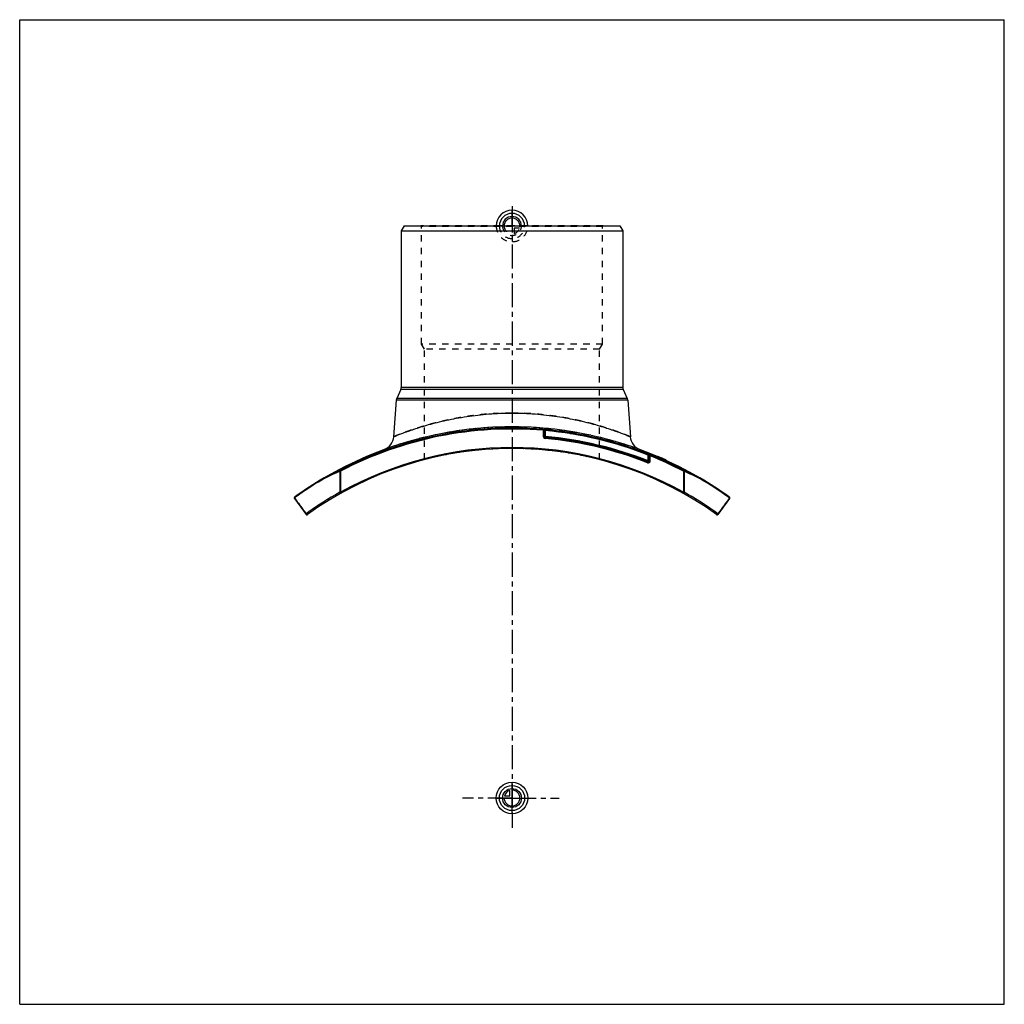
# Model space of a CAD drawing. Header units: millimetres. Extents: x 0 to 1000, y 0 to 1000.
import ezdxf

# ---------------------------------------------------------------- set-up
doc = ezdxf.new("R2010")
doc.units = ezdxf.units.MM
doc.header["$LTSCALE"] = 65.185185
doc.linetypes.add('CENTER', pattern=[0.6, 0.375, -0.075, 0.075, -0.075])
doc.linetypes.add('HIDDEN', pattern=[0.2, 0.1, -0.1])
doc.layers.get('0').update_dxf_attribs({"linetype": 'CONTINUOUS'})
for name, color, linetype in [('ACHSEN_S', 7, 'CONTINUOUS'), ('FASEN', 7, 'CONTINUOUS'), ('KOERPER', 7, 'CONTINUOUS'), ('KONST.EL_MIT_GEO', 7, 'CONTINUOUS'), ('NULLPUNKT_X', 7, 'CONTINUOUS'), ('NULLPUNKT_Y', 7, 'CONTINUOUS'), ('NULLPUNKT_Z', 7, 'CONTINUOUS'), ('RUNDUNG', 7, 'CONTINUOUS'), ('SCHNITT', 7, 'CONTINUOUS')]:
    doc.layers.add(name, color=color, linetype=linetype)

msp = doc.modelspace()

# ---------------------------------------------------------------- linework, layer by layer
at = {"color": 7, "linetype": 'Continuous'}
for p, q in [((0, 0), (0, 1000)), ((0, 1000), (1000, 1000)), ((1000, 0), (1000, 1000)), ((0, 0), (1000, 0))]:
    msp.add_line(p, q, dxfattribs=at)
at = {"layer": 'ACHSEN_S', "color": 40, "linetype": 'CENTER'}
for p, q in [((500, 810.7), (500, 189.3)), ((500, 209.5), (449.7, 209.5)), ((500, 209.5), (548, 209.5)), ((500, 189.3), (500, 179.3))]:
    msp.add_line(p, q, dxfattribs=at)
at = {"layer": 'FASEN', "color": 7, "linetype": 'Continuous'}
for p, q in [((390.4, 790.5), (387.5, 785.5)), ((390.4, 790.5), (609.6, 790.5)), ((609.6, 790.5), (612.5, 785.5)), ((387.5, 785.5), (612.5, 785.5))]:
    msp.add_line(p, q, dxfattribs=at)
at = {"layer": 'KOERPER', "color": 7, "linetype": 'Continuous'}
for p, q in [((387.1, 624.5), (382.9, 615.3)), ((612.9, 624.5), (617.1, 615.3)), ((382.4, 613.6), (379.8, 576.4)), ((617.6, 613.6), (620.2, 576.4))]:
    msp.add_line(p, q, dxfattribs=at)
at = {"layer": 'KONST.EL_MIT_GEO', "color": 8, "linetype": 'HIDDEN'}
for p, q in [((408, 790), (407.5, 790.5)), ((592.5, 790.5), (407.5, 790.5)), ((408, 670.5), (408, 790)), ((592, 790), (408, 790)), ((592, 790), (592.5, 790.5)), ((592, 670.5), (592, 790)), ((411, 665.3), (408, 670.5)), ((592, 670.5), (408, 670.5)), ((589, 665.3), (592, 670.5)), ((411, 553.2), (411, 665.3)), ((589, 665.3), (411, 665.3)), ((589, 553.2), (589, 665.3)), ((648.7, 555.9), (648.8, 556.2)), ((648.9, 556.2), (648.7, 555.9)), ((648.8, 555.9), (649, 556.2)), ((649.2, 555.7), (649.3, 556)), ((649.5, 555.6), (649.6, 555.9)), ((649.7, 555.5), (649.8, 555.8)), ((649.7, 555.5), (649.9, 555.8)), ((649.9, 555.4), (650, 555.7)), ((650.1, 555.3), (650.2, 555.6)), ((650.1, 555.3), (650.3, 555.6)), ((650.3, 555.2), (650.5, 555.5)), ((650.4, 555.2), (650.6, 555.5)), ((651.3, 554.8), (651.4, 555.1)), ((651.4, 554.8), (651.5, 555)), ((651.5, 554.7), (651.6, 555)), ((651.8, 554.6), (651.9, 554.9)), ((652.2, 554.4), (652.4, 554.7)), ((652.4, 554.3), (652.5, 554.6)), ((652.5, 554.3), (652.6, 554.6)), ((653, 554), (653.2, 554.3)), ((653.2, 554), (653.3, 554.2)), ((653.2, 553.9), (653.4, 554.2)), ((654.5, 553.4), (654.7, 553.6)), ((655, 553.2), (655.1, 553.4)), ((655.1, 553.1), (655.2, 553.4)), ((655.1, 553.1), (655.2, 553.4)), ((655.3, 553), (655.4, 553.3)), ((655.4, 553), (655.6, 553.2)), ((655.8, 552.8), (655.9, 553.1)), ((655.8, 552.8), (655.9, 553.1)), ((655.9, 552.7), (656, 553))]:
    msp.add_line(p, q, dxfattribs=at)
at = {"layer": 'KONST.EL_MIT_GEO', "color": 7, "linetype": 'Continuous'}
for p, q in [((648.4, 556.4), (648.3, 556.1)), ((648.5, 556), (648.6, 556.3)), ((655.5, 552.9), (655.6, 553.2)), ((656.3, 552.6), (656.5, 552.8))]:
    msp.add_line(p, q, dxfattribs=at)
at = {"layer": 'KONST.EL_MIT_GEO', "color": 8, "linetype": 'HIDDEN'}
for radius, start, end in [(355, 75.4808, 104.5192), (377, 65.5, 66.8375)]:
    msp.add_arc((500, 209.5), radius, start, end, dxfattribs=at)
at = {"layer": 'KONST.EL_MIT_GEO', "color": 7, "linetype": 'Continuous'}
msp.add_arc((500, 209.5), 377.3, 65.5, 66.8372, dxfattribs=at)
at = {"layer": 'NULLPUNKT_X', "color": 8, "linetype": 'HIDDEN'}
for p, q in [((500, 790.5), (500, 782.5)), ((500, 790.5), (508, 790.5)), ((502.2, 788.3), (502.2, 782.8)), ((507.7, 788.3), (502.2, 788.3))]:
    msp.add_line(p, q, dxfattribs=at)
at = {"layer": 'NULLPUNKT_X', "color": 40, "linetype": 'Continuous'}
for p, q in [((492.3, 211.7), (497.8, 211.7)), ((497.8, 211.7), (497.8, 217.2)), ((500, 209.5), (500, 217.5)), ((500, 209.5), (492, 209.5))]:
    msp.add_line(p, q, dxfattribs=at)
for radius in [16, 12.8, 9.6]:
    msp.add_circle((500, 209.5), radius, dxfattribs=at)
for centre, radius, start, end in [((500, 790.5), 16, 0, 180), ((500, 790.5), 12.8, 0, 180), ((500, 790.5), 9.6, 0, 179.9999), ((500, 790.5), 8, 0, 179.9999), ((500, 209.5), 8, 180, 90), ((500, 209.5), 8, 105.962, 164.038)]:
    msp.add_arc(centre, radius, start, end, dxfattribs=at)
at = {"layer": 'NULLPUNKT_X', "color": 8, "linetype": 'HIDDEN'}
for radius, start, end in [(16, 180, 360), (12.8, 180, 360), (9.6, 179.9999, 360), (8, 179.9999, 270), (8, 285.962, 344.038)]:
    msp.add_arc((500, 790.5), radius, start, end, dxfattribs=at)
at = {"layer": 'NULLPUNKT_Y', "color": 40, "linetype": 'Continuous'}
for p, q in [((500, 790.5), (500, 806.4)), ((500, 193.5), (500, 225.5))]:
    msp.add_line(p, q, dxfattribs=at)
at = {"layer": 'NULLPUNKT_Y', "color": 8, "linetype": 'HIDDEN'}
msp.add_line((500, 790.5), (500, 774.6), dxfattribs=at)
at = {"layer": 'NULLPUNKT_Z', "color": 8, "linetype": 'HIDDEN'}
msp.add_line((516, 790.5), (484, 790.5), dxfattribs=at)
at = {"layer": 'NULLPUNKT_Z', "color": 40, "linetype": 'Continuous'}
msp.add_line((484, 209.5), (516, 209.5), dxfattribs=at)
at = {"layer": 'RUNDUNG', "color": 7, "linetype": 'Continuous'}
for p, q in [((387.5, 785.5), (387.5, 626.6)), ((612.5, 785.5), (612.5, 626.6)), ((612.9, 624.5), (387.1, 624.5)), ((612.5, 626.6), (387.5, 626.6)), ((617.6, 613.6), (382.4, 613.6)), ((617.1, 615.3), (382.9, 615.3)), ((531.7, 583.9), (531.7, 582.9)), ((531.7, 582.9), (531.7, 576.7)), ((531.7, 582.9), (532.7, 582.9)), ((532.7, 576.7), (532.7, 583.7)), ((532.7, 582.7), (533.7, 582.7)), ((533.7, 582.7), (533.8, 583.7)), ((533.7, 582.7), (533.7, 576.7)), ((531.7, 576.7), (533.7, 576.7)), ((533.6, 574.7), (533.7, 576.7)), ((637.6, 550), (638.4, 551.9)), ((638.7, 558.6), (638.4, 557.7)), ((638.4, 557.7), (639.4, 557.7)), ((638.4, 551.9), (638.4, 557.7)), ((640.4, 551.9), (638.4, 551.9)), ((639.4, 551.9), (639.4, 558.3)), ((640.4, 557), (639.4, 557)), ((640.4, 557), (640, 558.2)), ((640, 558.2), (640, 558.2)), ((640.4, 551.9), (640.4, 557)), ((325.3, 541.4), (325.3, 520)), ((325.9, 541.4), (325.3, 541.4)), ((325.4, 542.3), (325.9, 541.4)), ((325.9, 541.4), (325.9, 520)), ((674.6, 542.3), (674.1, 541.4)), ((674.7, 541.4), (674.1, 541.4)), ((674.1, 541.4), (674.1, 520)), ((674.7, 541.4), (674.7, 520)), ((309.1, 534.6), (309.2, 534.6)), ((690.8, 534.6), (690.9, 534.6)), ((325.9, 520), (325.3, 520)), ((326.4, 519.1), (325.9, 520)), ((674.1, 520), (673.6, 519.1)), ((674.7, 520), (674.1, 520)), ((279, 513.7), (290.8, 497.5)), ((721, 513.7), (709.2, 497.5))]:
    msp.add_line(p, q, dxfattribs=at)
for centre, radius, start, end in [((382.5, 626.6), 5, 335.556, 360), ((617.5, 626.6), 5, 180, 204.444), ((387.4, 613.3), 5, 155.556, 176), ((612.6, 613.3), 5, 4, 24.444), ((500, 209.5), 375.8, 85.1669, 117.6842), ((500, 209.5), 374.8, 85.1412, 117.6842), ((533.7, 582.7), 1, 84.8331, 180), ((500, 209.5), 374.7, 68.3275, 84.8331), ((500, 209.5), 375.7, 68.3275, 84.8331), ((364.9, 577.5), 15, 290.1964, 356), ((533.7, 576.7), 2, 180, 264.8612), ((533.7, 576.7), 1, 180, 264.8606), ((500, 201.5), 374.7, 68.4481, 84.8606), ((500, 201.5), 376.7, 68.4484, 84.8606), ((500, 201.5), 375.7, 68.4484, 84.8606), ((635.1, 577.5), 15, 184, 249.8036), ((500, 209.5), 355, 54.1695, 125.8305), ((500, 209.5), 356, 60.7188, 119.2811), ((638.4, 551.9), 2, 248.4943, 360), ((638.4, 551.9), 1, 248.4484, 360), ((638.4, 557.7), 1, 0, 68.3275), ((500, 209.5), 375.8, 62.3158, 68.1256), ((500, 209.5), 374.8, 62.3158, 68.0032), ((517.5, 108.8), 473.4, 113.9606, 116.1406), ((517.7, 111.4), 471.8, 114.0464, 116.2264), ((483.8, 114.5), 468.3, 63.7655, 65.9617), ((484, 111.9), 469.9, 63.8513, 66.0475), ((499.5, 207.9), 377.5, 120.3289, 125.7415), ((500, 209.5), 377, 120.4106, 125.8391), ((309.3, 534.3), 0.416, 126.4955, 132.3023), ((500, 209.5), 377, 54.1609, 59.5894), ((690.7, 534.3), 0.416, 48.0457, 53.5081), ((500.4, 207.9), 377.5, 54.2588, 59.6707), ((499.4, 208.3), 357.1, 119.1926, 125.7388), ((500.6, 208.2), 357.2, 54.2655, 60.8101), ((279.8, 514.3), 1, 125.8391, 215.9914), ((720.2, 514.3), 1, 324.0086, 54.1609), ((291.6, 498.1), 1, 215.9914, 305.8305), ((708.4, 498.1), 1, 234.1695, 324.0086)]:
    msp.add_arc(centre, radius, start, end, dxfattribs=at)
at = {"layer": 'RUNDUNG', "color": 8, "linetype": 'HIDDEN'}
for centre, radius, start, end in [((500, 209.5), 377, 69.836, 110.164), ((500, 209.5), 375.8, 68.1256, 85.1669), ((500, 209.5), 374.8, 68.0032, 85.1412), ((516, 111.9), 469.9, 113.9525, 116.1487), ((516.2, 114.5), 468.4, 114.0383, 116.2435), ((482.3, 111.3), 471.9, 63.7646, 65.9535), ((482.5, 108.8), 473.4, 63.8594, 66.0394), ((499.6, 207.9), 377.5, 120.3293, 125.7412), ((500.5, 207.9), 377.5, 54.2585, 59.6711), ((499.4, 208.2), 357.2, 119.1899, 125.7345), ((500.6, 208.3), 357.1, 54.2612, 60.8073)]:
    msp.add_arc(centre, radius, start, end, dxfattribs=at)
for points, knots in [([(500, 600.5), (492.2, 600.5), (480.5, 600), (465.2, 598.6), (454.1, 597.1), (443.6, 595.3), (433.6, 593.3), (424.2, 591.1), (415.6, 588.8), (407.7, 586.5), (401.7, 584.5), (397.3, 583.1), (394.4, 582), (391.7, 581.1), (389.3, 580.2), (387.1, 579.3), (385.3, 578.6), (383.9, 578.1), (382.9, 577.7), (382.2, 577.4), (381.7, 577.2), (381.2, 577), (380.8, 576.8), (380.5, 576.7), (380.3, 576.6), (380.2, 576.6), (380.1, 576.5), (380, 576.5), (379.9, 576.5), (379.9, 576.4), (379.9, 576.4), (379.9, 576.4), (379.8, 576.4), (379.8, 576.4)], [0, 0, 0, 0, 0.19064, 0.28376, 0.37427, 0.4614, 0.54442, 0.62265, 0.6954, 0.76203, 0.82184, 0.84898, 0.87415, 0.89727, 0.91825, 0.937, 0.95345, 0.96751, 0.97363, 0.97912, 0.98399, 0.98822, 0.99181, 0.99475, 0.99598, 0.99704, 0.99795, 0.99869, 0.99926, 0.99967, 0.99982, 0.99992, 1, 1, 1, 1]), ([(620.2, 576.4), (620.2, 576.4), (620.1, 576.4), (620.1, 576.4), (620.1, 576.5), (620, 576.5), (619.9, 576.5), (619.8, 576.6), (619.5, 576.7), (619.2, 576.8), (618.8, 577), (618.3, 577.2), (617.5, 577.5), (616.4, 578), (614.7, 578.6), (612.9, 579.3), (610.7, 580.2), (608.3, 581.1), (605.6, 582), (602.7, 583.1), (598.3, 584.5), (592.3, 586.5), (584.4, 588.8), (575.8, 591.1), (566.4, 593.3), (556.4, 595.3), (542.1, 597.7), (523.2, 599.9), (507.8, 600.5), (500, 600.5)], [0, 0, 0, 0, 0.00008, 0.00033, 0.00074, 0.00131, 0.00205, 0.00296, 0.00525, 0.00819, 0.01178, 0.01601, 0.02088, 0.03249, 0.04655, 0.063, 0.08175, 0.10273, 0.12585, 0.15103, 0.17817, 0.23798, 0.30461, 0.37737, 0.45559, 0.53861, 0.62575, 0.80935, 1, 1, 1, 1]), ([(309.1, 534.6), (309.1, 534.6), (309, 534.4), (308.9, 534.2), (308.9, 534), (308.9, 533.8), (308.9, 533.7)], [0, 0, 0, 0, 0.20724, 0.44052, 0.70627, 1, 1, 1, 1]), ([(309.1, 534.6), (309.1, 534.6), (309.1, 534.6), (309.1, 534.6), (309.2, 534.6)], [0, 0, 0, 0, 0.20901, 1, 1, 1, 1]), ([(690.8, 534.6), (690.8, 534.6), (690.9, 534.6), (690.9, 534.6), (690.9, 534.6)], [0, 0, 0, 0, 0.27177, 1, 1, 1, 1]), ([(690.9, 534.6), (690.9, 534.6), (691, 534.5), (691, 534.4), (691, 534.4)], [0, 0, 0, 0, 0.76167, 1, 1, 1, 1]), ([(279.1, 514.3), (280, 513), (284, 507.6), (287.9, 502.2), (290.9, 498.1)], [0, 0, 0, 0, 0.24575, 1, 1, 1, 1]), ([(720.9, 514.3), (720, 513), (716, 507.6), (712.1, 502.2), (709.1, 498.1)], [0, 0, 0, 0, 0.24575, 1, 1, 1, 1])]:
    msp.add_open_spline(points, degree=3, knots=knots, dxfattribs=at)
at = {"layer": 'RUNDUNG', "color": 7, "linetype": 'Continuous'}
for points, knots in [([(379.8, 576.4), (379.8, 576.4), (379.9, 576.4), (379.9, 576.4), (379.9, 576.5), (380, 576.5), (380.1, 576.5), (380.2, 576.6), (380.5, 576.7), (380.8, 576.8), (381.2, 577), (381.7, 577.2), (382.5, 577.5), (383.6, 578), (385.3, 578.6), (387.1, 579.3), (389.3, 580.2), (391.7, 581.1), (394.4, 582), (397.3, 583.1), (401.7, 584.5), (407.7, 586.5), (415.6, 588.8), (424.2, 591.1), (433.6, 593.3), (443.6, 595.3), (457.9, 597.7), (476.8, 599.9), (492.2, 600.5), (500, 600.5)], [0, 0, 0, 0, 0.00008, 0.00033, 0.00074, 0.00131, 0.00205, 0.00296, 0.00525, 0.00819, 0.01178, 0.01601, 0.02088, 0.03249, 0.04655, 0.063, 0.08175, 0.10273, 0.12585, 0.15103, 0.17817, 0.23798, 0.30461, 0.37737, 0.45559, 0.53861, 0.62575, 0.80935, 1, 1, 1, 1]), ([(500, 600.5), (507.8, 600.5), (519.5, 600), (534.8, 598.6), (545.9, 597.1), (556.4, 595.3), (566.4, 593.3), (575.8, 591.1), (584.4, 588.8), (592.3, 586.5), (598.3, 584.5), (602.7, 583.1), (605.6, 582), (608.3, 581.1), (610.7, 580.2), (612.9, 579.3), (614.7, 578.6), (616.1, 578.1), (617.1, 577.7), (617.8, 577.4), (618.3, 577.2), (618.8, 577), (619.2, 576.8), (619.5, 576.7), (619.7, 576.6), (619.8, 576.6), (619.9, 576.5), (620, 576.5), (620.1, 576.5), (620.1, 576.4), (620.1, 576.4), (620.1, 576.4), (620.2, 576.4), (620.2, 576.4)], [0, 0, 0, 0, 0.19064, 0.28376, 0.37427, 0.4614, 0.54442, 0.62265, 0.6954, 0.76203, 0.82184, 0.84898, 0.87415, 0.89727, 0.91825, 0.937, 0.95345, 0.96751, 0.97363, 0.97912, 0.98399, 0.98822, 0.99181, 0.99475, 0.99598, 0.99704, 0.99795, 0.99869, 0.99926, 0.99967, 0.99982, 0.99992, 1, 1, 1, 1]), ([(531.7, 583.9), (531.8, 583.9), (532, 583.9), (532.2, 583.8), (532.4, 583.8), (532.5, 583.8), (532.6, 583.7), (532.7, 583.7), (532.7, 583.7), (532.7, 583.7)], [0, 0, 0, 0, 0.34147, 0.50452, 0.65539, 0.78769, 0.89403, 0.96656, 1, 1, 1, 1]), ([(639.4, 558.3), (639.4, 558.3), (639.4, 558.3), (639.5, 558.3), (639.6, 558.3), (639.8, 558.3), (639.9, 558.2), (640, 558.2)], [0, 0, 0, 0, 0.07785, 0.16371, 0.2806, 0.5967, 1, 1, 1, 1]), ([(325.4, 542.3), (325.3, 542.2), (325.2, 541.9), (325.2, 541.6), (325.2, 541.5), (325.3, 541.4)], [0, 0, 0, 0, 0.42479, 0.6969, 1, 1, 1, 1]), ([(674.6, 542.3), (674.7, 542.2), (674.8, 541.9), (674.8, 541.6), (674.8, 541.5), (674.7, 541.4)], [0, 0, 0, 0, 0.42479, 0.6969, 1, 1, 1, 1]), ([(309, 534.4), (308.9, 534.4), (308.9, 534.2), (308.9, 533.9), (308.9, 533.7)], [0, 0, 0, 0, 0.22048, 1, 1, 1, 1]), ([(309.1, 534.6), (309, 534.5), (309, 534.5), (309, 534.4), (309, 534.4)], [0, 0, 0, 0, 0.7402, 1, 1, 1, 1]), ([(309.2, 534.6), (309.2, 534.6), (309.1, 534.6), (309.1, 534.6), (309.1, 534.6)], [0, 0, 0, 0, 0.27177, 1, 1, 1, 1]), ([(690.9, 534.6), (690.9, 534.6), (690.9, 534.6), (690.9, 534.6), (690.8, 534.6)], [0, 0, 0, 0, 0.20901, 1, 1, 1, 1]), ([(690.9, 534.6), (690.9, 534.6), (691, 534.5), (691, 534.4), (691, 534.4)], [0, 0, 0, 0, 0.24066, 1, 1, 1, 1]), ([(691, 534.4), (691.1, 534.4), (691.1, 534.1), (691.1, 533.9), (691.1, 533.7)], [0, 0, 0, 0, 0.22233, 1, 1, 1, 1]), ([(325.3, 520), (325.3, 519.9), (325.3, 519.8), (325.5, 519.6), (325.7, 519.3), (325.9, 519.2), (326.2, 519.1), (326.3, 519.1), (326.4, 519.1)], [0, 0, 0, 0, 0.14872, 0.29919, 0.51601, 0.70815, 0.8671, 1, 1, 1, 1]), ([(673.6, 519.1), (673.7, 519.1), (673.8, 519.1), (673.9, 519.1), (674.1, 519.2), (674.3, 519.3), (674.6, 519.6), (674.7, 519.9), (674.7, 520)], [0, 0, 0, 0, 0.08727, 0.18331, 0.29326, 0.41813, 0.70169, 1, 1, 1, 1]), ([(279.3, 515.1), (279.2, 515.1), (279.1, 515), (279, 514.7), (279, 514.5), (279.1, 514.3)], [0, 0, 0, 0, 0.22418, 0.46214, 1, 1, 1, 1]), ([(279.1, 514.3), (279, 514.3), (279, 514.2), (278.9, 514), (279, 513.8), (279, 513.7)], [0, 0, 0, 0, 0.29219, 0.55452, 1, 1, 1, 1]), ([(279.1, 514.3), (280, 513), (284, 507.6), (287.9, 502.2), (290.9, 498.1)], [0, 0, 0, 0, 0.24575, 1, 1, 1, 1]), ([(720.9, 514.3), (720, 513), (716, 507.6), (712.1, 502.2), (709.1, 498.1)], [0, 0, 0, 0, 0.24575, 1, 1, 1, 1]), ([(720.7, 515.1), (720.8, 515.1), (720.9, 515), (721, 514.7), (721, 514.5), (720.9, 514.3)], [0, 0, 0, 0, 0.22418, 0.46214, 1, 1, 1, 1]), ([(721, 513.7), (721, 513.8), (721.1, 514), (721, 514.2), (721, 514.3), (720.9, 514.3)], [0, 0, 0, 0, 0.44549, 0.70782, 1, 1, 1, 1]), ([(290.9, 498.1), (290.8, 498), (290.7, 497.8), (290.7, 497.6), (290.8, 497.5)], [0, 0, 0, 0, 0.5678, 1, 1, 1, 1]), ([(292.2, 497.3), (292.1, 497.3), (292, 497.2), (291.8, 497.2), (291.4, 497.4), (291.1, 497.7), (290.9, 498), (290.9, 498.1)], [0, 0, 0, 0, 0.0974, 0.20156, 0.44151, 0.71873, 1, 1, 1, 1]), ([(709.1, 498.1), (709.1, 498.1), (709.1, 497.9), (708.9, 497.6), (708.6, 497.4), (708.2, 497.2), (708, 497.2), (707.9, 497.3), (707.8, 497.3)], [0, 0, 0, 0, 0.13911, 0.28206, 0.55896, 0.79864, 0.90277, 1, 1, 1, 1]), ([(709.2, 497.5), (709.3, 497.6), (709.3, 497.8), (709.2, 498), (709.2, 498.1), (709.1, 498.1)], [0, 0, 0, 0, 0.43075, 0.69639, 1, 1, 1, 1])]:
    msp.add_open_spline(points, degree=3, knots=knots, dxfattribs=at)
at = {"layer": 'SCHNITT', "color": 8, "linetype": 'HIDDEN'}
for p, q in [((490.5, 586.4), (490.5, 584.5)), ((509.5, 584.5), (490.5, 584.5)), ((492.6, 586.4), (492.7, 586.4)), ((507.3, 586.4), (507.4, 586.4)), ((509.5, 586.4), (509.5, 584.5))]:
    msp.add_line(p, q, dxfattribs=at)
at = {"layer": 'SCHNITT', "color": 7, "linetype": 'Continuous'}
for start, end in [(91.1195, 120.4106), (88.8941, 91.1037), (59.5894, 88.8805)]:
    msp.add_arc((500, 209.5), 377, start, end, dxfattribs=at)
at = {"layer": 'SCHNITT', "color": 8, "linetype": 'HIDDEN'}
for centre, radius, start, end in [((500, 209.5), 377, 91.1037, 91.1195), ((495.4, 618.1), 31.8, 265.0117, 265.3318), ((500, 738.2), 152, 269.7425, 270.0002), ((500, 209.5), 377, 88.8805, 88.8941)]:
    msp.add_arc(centre, radius, start, end, dxfattribs=at)
at = {"layer": 'SCHNITT', "color": 7, "linetype": 'Continuous'}
for points, knots in [([(500, 586.2), (498.6, 586.2), (496.7, 586.2), (494.2, 586.3), (493.1, 586.4), (492.6, 586.4)], [0, 0, 0, 0, 0.55345, 0.79613, 1, 1, 1, 1]), ([(507.4, 586.4), (506.9, 586.4), (505.8, 586.3), (503.3, 586.2), (501.4, 586.2), (500, 586.2)], [0, 0, 0, 0, 0.20388, 0.44657, 1, 1, 1, 1])]:
    msp.add_open_spline(points, degree=3, knots=knots, dxfattribs=at)
at = {"layer": 'SCHNITT', "color": 8, "linetype": 'HIDDEN'}
msp.add_open_spline([(492.8, 586.4), (493.8, 586.3), (496, 586.2), (498.1, 586.2), (499.3, 586.2)], degree=3, knots=[0, 0, 0, 0, 0.45048, 1, 1, 1, 1], dxfattribs=at)

doc.saveas('drawing.dxf')
